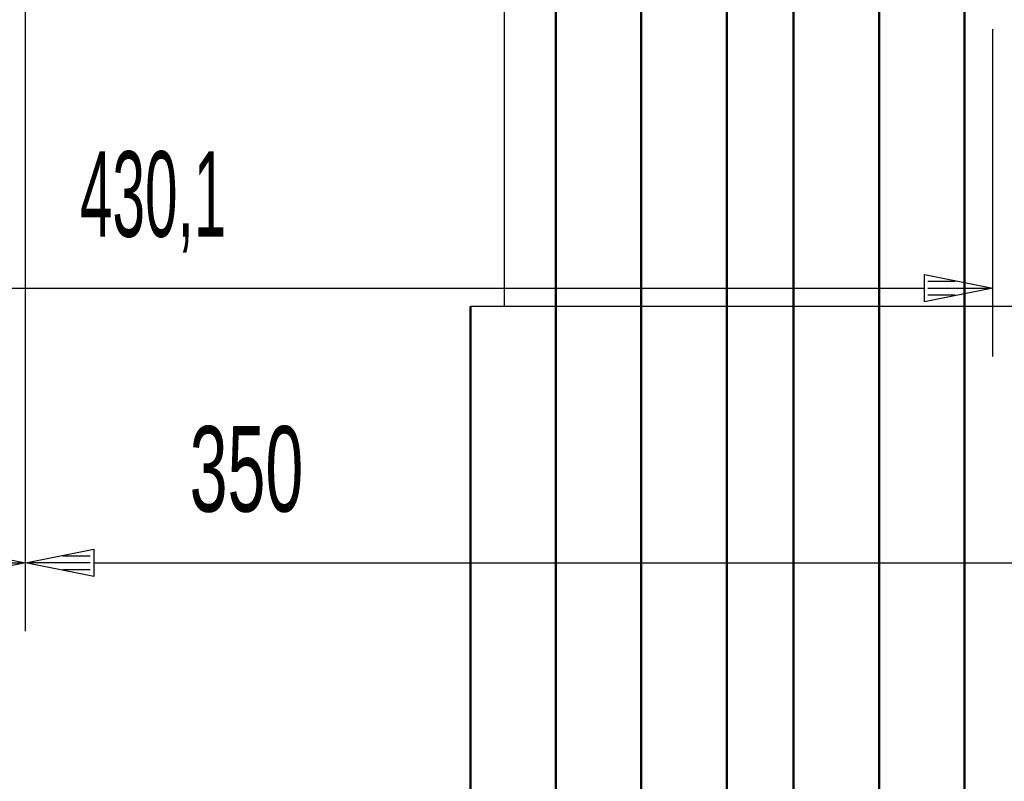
# Model space of a CAD drawing. Extents: x -8441 to -4361, y -3967 to -1117.
# Tile 43 of 149: x -7958 to -7670, y -2554 to -2331. Entities that reach past the tile are written whole.
import ezdxf
from ezdxf.enums import TextEntityAlignment as Align

# ---------------------------------------------------------------- set-up
doc = ezdxf.new("R2010")
doc.units = 0
doc.header["$MEASUREMENT"] = 0
doc.layers.get('0').update_dxf_attribs({"linetype": 'CONTINUOUS'})
doc.layers.add('DIM49', color=4, linetype='CONTINUOUS')
doc.layers.add('TXT_DIM49', color=2, linetype='CONTINUOUS')
doc.layers.add('LE_ALL', color=7, linetype='CONTINUOUS', lineweight=50)

# ---------------------------------------------------------------- blocks, each defined once
blk = doc.blocks.new('_D15', base_point=(-8223.7, -2254.99))
at = {"layer": 'DIM49', "color": 1}
for p, q in [((-8223.7, -2509.99), (-8223.7, -2264.99)), ((-7956.7, -2509.99), (-7956.7, -2299.99)), ((-8223.7, -2489.99), (-8203.7, -2485.99)), ((-8203.7, -2485.99), (-8203.7, -2493.99)), ((-7976.7, -2493.99), (-7976.7, -2485.99)), ((-7976.7, -2485.99), (-7956.7, -2489.99)), ((-8204.7, -2487.99), (-8212.7, -2487.99)), ((-7975.7, -2487.99), (-7967.7, -2487.99)), ((-8203.7, -2493.99), (-8223.7, -2489.99)), ((-8204.7, -2489.99), (-8222.7, -2489.99)), ((-8204.7, -2491.99), (-8212.7, -2491.99)), ((-8203.7, -2489.99), (-7976.7, -2489.99)), ((-7956.7, -2489.99), (-7976.7, -2493.99)), ((-7975.7, -2489.99), (-7957.7, -2489.99)), ((-7975.7, -2491.99), (-7967.7, -2491.99))]:
    blk.add_line(p, q, dxfattribs=at)
at = {"layer": 'TXT_DIM49', "width": 0.596}
blk.add_text('267', height=25, rotation=360, dxfattribs=at).set_placement((-8111.21, -2474.99), align=Align.CENTER)
blk = doc.blocks.new('_D16', base_point=(-7956.7, -2289.99))
at = {"layer": 'DIM49', "color": 1}
for p, q in [((-7956.7, -2509.99), (-7956.7, -2299.99)), ((-7956.7, -2489.99), (-7936.7, -2485.99)), ((-7936.7, -2485.99), (-7936.7, -2493.99)), ((-7937.7, -2487.99), (-7945.7, -2487.99)), ((-7936.7, -2493.99), (-7956.7, -2489.99)), ((-7937.7, -2489.99), (-7955.7, -2489.99)), ((-7937.7, -2491.99), (-7945.7, -2491.99)), ((-7936.7, -2489.99), (-7626.7, -2489.99))]:
    blk.add_line(p, q, dxfattribs=at)
at = {"layer": 'TXT_DIM49', "width": 0.596}
blk.add_text('350', height=25, dxfattribs=at).set_placement((-7892, -2474.99), align=Align.CENTER)
blk = doc.blocks.new('_D26', base_point=(-8103.7, -2309.62))
at = {"layer": 'DIM49', "color": 1}
for p, q in [((-7673.61, -2429.62), (-7673.61, -2333.9)), ((-7693.61, -2413.62), (-7693.61, -2405.62)), ((-7693.61, -2405.62), (-7673.61, -2409.62)), ((-7692.61, -2407.62), (-7684.61, -2407.62)), ((-8083.7, -2409.62), (-7693.61, -2409.62)), ((-7673.61, -2409.62), (-7693.61, -2413.62)), ((-7692.61, -2409.62), (-7674.61, -2409.62)), ((-7692.61, -2411.62), (-7684.61, -2411.62))]:
    blk.add_line(p, q, dxfattribs=at)
at = {"layer": 'TXT_DIM49', "width": 0.512}
blk.add_text('430,1', height=25, rotation=0, dxfattribs=at).set_placement((-7919.31, -2394.62), align=Align.CENTER)

msp = doc.modelspace()

# ---------------------------------------------------------------- linework, layer by layer
for p, q in [((-7816.48, -2414.99), (-7816.48, -2284.99)), ((-7656.91, -2414.99), (-7826.48, -2414.99))]:
    msp.add_line(p, q)
at = {"layer": 'LE_ALL'}
for p, q in [((-7731.91, -2284.99), (-7731.91, -2783.39)), ((-7706.91, -2284.99), (-7706.91, -2783.39)), ((-7681.91, -2284.99), (-7681.91, -2783.39)), ((-7826.48, -2783.39), (-7826.48, -2414.99))]:
    msp.add_line(p, q, dxfattribs=at)
for points in [[(-7801.48, -2783.39), (-7801.48, -2284.99)], [(-7776.48, -2783.39), (-7776.48, -2284.99)], [(-7751.48, -2783.39), (-7751.48, -2284.99)]]:
    msp.add_lwpolyline(points, dxfattribs=at)

# ---------------------------------------------------------------- block references
at = {"layer": 'DIM49'}
for name, p in [('_D15', (-8223.7, -2254.99)), ('_D16', (-7956.7, -2289.99)), ('_D26', (-8103.7, -2309.62))]:
    msp.add_blockref(name, p, dxfattribs=at)

doc.saveas('drawing.dxf')
